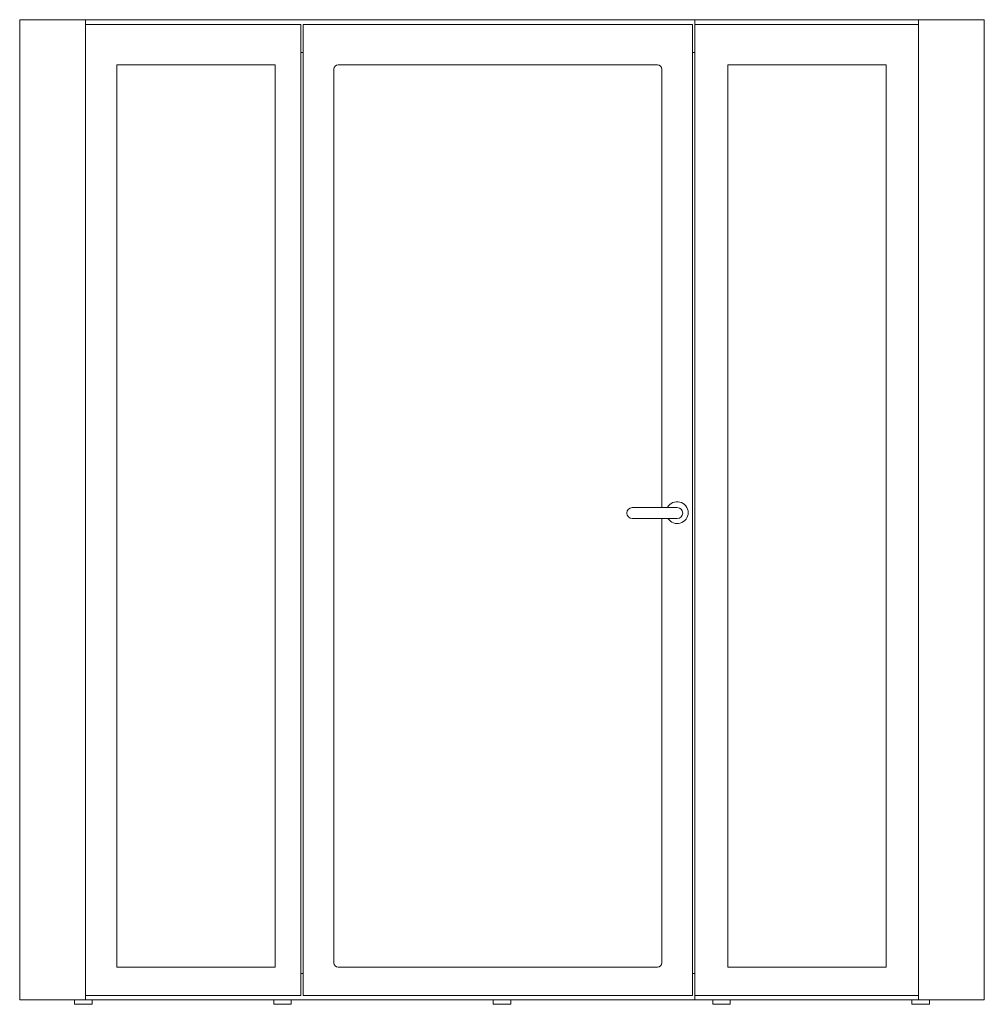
# Model space of a CAD drawing. Header units: millimetres. Extents: x -1100 to 1100, y 0 to 2247.
import ezdxf

# ---------------------------------------------------------------- set-up
doc = ezdxf.new("R2010")
doc.units = ezdxf.units.MM

# ---------------------------------------------------------------- blocks, each defined once
blk = doc.blocks.new('A$C13D80A99')
at = {"color": 0, "linetype": 'Continuous', "lineweight": 0, "extrusion": (0, 1, -2.22045e-16)}
for p, q in [((-1100, 2247), (-1100, 10)), ((-949.8, 2247), (-1100, 2247)), ((-949.8, 2247), (440, 2247)), ((-949.8, 2235.8), (-949.8, 2247)), ((440, 2247), (949.7, 2247)), ((440, 2235.8), (440, 2247)), ((949.7, 2247), (949.7, 2235.8)), ((1100, 2247), (949.7, 2247)), ((1100, 10), (1100, 2247)), ((-949.8, 2235.8), (-949.8, 20)), ((-949.8, 2235.8), (-458.8, 2235.8)), ((-949.8, 2235.8), (-458.8, 2235.8)), ((-949.8, 20), (-949.8, 2235.8)), ((-458.8, 20), (-458.8, 2235.8)), ((-458.8, 2235.8), (-458.8, 2171.8)), ((-453.8, 2235.8), (434.8, 2235.8)), ((-453.8, 20), (-453.8, 2235.8)), ((-453.8, 2171.8), (-453.8, 2235.8)), ((-453.8, 2235.8), (434.8, 2235.8)), ((434.8, 2235.8), (434.8, 20)), ((434.8, 2235.8), (434.8, 2171.8)), ((439.8, 2235.8), (439.8, 20)), ((439.8, 2235.8), (949.7, 2235.8)), ((439.8, 2235.8), (440, 2235.8)), ((439.8, 2171.8), (439.8, 2235.8)), ((440, 2235.8), (949.7, 2235.8)), ((949.7, 2235.8), (949.7, 20)), ((949.7, 2235.8), (949.7, 20)), ((-453.8, 2171.8), (-458.8, 2171.8)), ((439.8, 2171.8), (434.8, 2171.8)), ((-878.7, 85), (-878.7, 2143.8)), ((-878.7, 2143.8), (-517.7, 2143.8)), ((-517.7, 2143.8), (-517.7, 85)), ((-373.8, 2143.8), (354.8, 2143.8)), ((515.4, 2143.8), (876.4, 2143.8)), ((515.4, 85), (515.4, 2143.8)), ((876.4, 2143.8), (876.4, 85)), ((-383.8, 95), (-383.8, 2133.8)), ((364.8, 2133.8), (364.8, 1133.6)), ((399.7, 1133.6), (297.2, 1133.6)), ((297.2, 1108.6), (399.7, 1108.6)), ((364.8, 1108.6), (364.8, 95)), ((-517.7, 85), (-878.7, 85)), ((-458.8, 70.3), (-458.8, 20)), ((-458.8, 70.3), (-453.8, 70.3)), ((-453.8, 20), (-453.8, 70.3)), ((354.8, 85), (-373.8, 85)), ((434.8, 70.3), (434.8, 20)), ((434.8, 70.3), (439.8, 70.3)), ((439.8, 20), (439.8, 70.3)), ((876.4, 85), (515.4, 85)), ((-1100, 10), (-949.8, 10)), ((-974.9, 10), (-974.9, 0)), ((-974.9, 0), (-934.9, 0)), ((-458.8, 20), (-949.8, 20)), ((-949.8, 10), (-949.8, 20)), ((440, 10), (-949.8, 10)), ((-458.8, 20), (-949.8, 20)), ((-934.9, 0), (-934.9, 10)), ((-520.6, 10), (-520.6, 0)), ((-520.6, 0), (-480.6, 0)), ((-480.6, 0), (-480.6, 10)), ((434.8, 20), (-453.8, 20)), ((434.8, 20), (-453.8, 20)), ((-20, 10), (-20, 0)), ((-20, 0), (20, 0)), ((20, 0), (20, 10)), ((949.7, 20), (439.8, 20)), ((440, 20), (439.8, 20)), ((949.7, 20), (440, 20)), ((440, 10), (440, 20)), ((949.7, 10), (440, 10)), ((480.6, 10), (480.6, 0)), ((480.6, 0), (520.6, 0)), ((520.6, 0), (520.6, 10)), ((934.9, 10), (934.9, 0)), ((934.9, 0), (974.9, 0)), ((949.7, 20), (949.7, 10)), ((949.7, 10), (1100, 10)), ((974.9, 0), (974.9, 10))]:
    blk.add_line(p, q, dxfattribs=at)
at = {"color": 0, "linetype": 'Continuous', "lineweight": 0, "extrusion": (0, -2.22045e-16, -1)}
for centre, start, end in [((373.8, 2133.8), 0, 90), ((-354.8, 2133.8), 90, 180), ((373.8, 95), 270, 360), ((-354.8, 95), 180, 270)]:
    blk.add_arc(centre, 10, start, end, dxfattribs=at)
at = {"color": 0, "linetype": 'Continuous', "lineweight": 0}
for centre, radius, start, end in [((399.7, 1122), 25, 0, 152.2715), ((297.2, 1121.1), 12.5, 90, 270), ((399.7, 1121.1), 12.5, 270, 90), ((399.7, 1122), 25, 212.3248, 0)]:
    blk.add_arc(centre, radius, start, end, dxfattribs=at)

msp = doc.modelspace()

# ---------------------------------------------------------------- block references
msp.add_blockref('A$C13D80A99', (0, 0))

doc.saveas('drawing.dxf')
